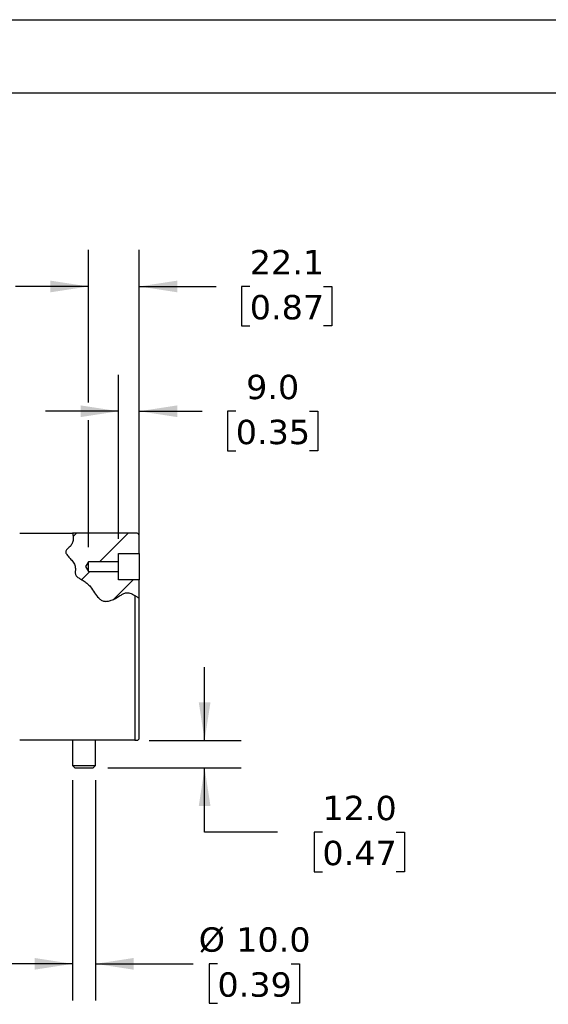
# Model space of a CAD drawing. Header units: millimetres. Extents: x 0 to 1397, y 0 to 1080.
# Tile 6 of 7: x 782 to 1012, y 651 to 1080. Entities that reach past the tile are written whole.
import ezdxf

# ---------------------------------------------------------------- set-up
doc = ezdxf.new("R2010")
doc.units = ezdxf.units.MM
doc.header["$LTSCALE"] = 5
doc.linetypes.add('SLD-Solid', pattern=[0])
doc.layers.add('DIMENSIONS', color=140, linetype='SLD-Solid', lineweight=25)
doc.layers.add('TEXT', color=140, linetype='SLD-Solid', lineweight=25)
doc.layers.add('HATCH', color=6, linetype='SLD-Solid')
doc.styles.add('SLDTEXTSTYLE0', font='VERDANA.TTF')
doc.dimstyles.new('SLDDIMSTYLE2', dxfattribs={"dimtxt": 10.790039, "dimasz": 16.51, "dimexe": 0, "dimexo": 0.0625, "dimgap": 2.69751, "dimtad": 0, "dimtih": 1, "dimtoh": 1, "dimrnd": 1e-09, "dimzin": 4, "dimdsep": 46, "dimtxsty": 'SLDTEXTSTYLE0', "dimsah": 1, "dimcen": 0.09, "dimadec": 0, "dimazin": 1, "dimtfac": 1, "dimtmove": 0, "dimatfit": 0, "dimfxl": 0, "dimfrac": 2, "dimtolj": 1, "dimtzin": 12, "dimarcsym": 0})
doc.dimstyles.new('SLDDIMSTYLE5', dxfattribs={"dimtxt": 10.790039, "dimasz": 16.51, "dimexe": 0, "dimexo": 0.0625, "dimgap": 2.69751, "dimtad": 0, "dimtih": 1, "dimtoh": 1, "dimrnd": 1e-09, "dimzin": 12, "dimdsep": 46, "dimtxsty": 'SLDTEXTSTYLE0', "dimsah": 1, "dimcen": 0.09, "dimadec": 0, "dimazin": 3, "dimtfac": 1, "dimtmove": 0, "dimatfit": 0, "dimfxl": 0, "dimfrac": 2, "dimtolj": 1, "dimtzin": 12, "dimarcsym": 0})

# ---------------------------------------------------------------- blocks, each defined once
blk = doc.blocks.new('_D_21')
at = {"layer": 'DIMENSIONS'}
for p, q in [((825.41, 853.84), (825.41, 925.17)), ((834.41, 853.84), (834.41, 925.17)), ((825.41, 909.3), (793.66, 909.3)), ((834.41, 909.3), (861.71, 909.3)), ((876.33, 909.3), (872.7, 909.3)), ((872.7, 909.3), (872.7, 892.15)), ((908.39, 909.3), (912.01, 909.3)), ((912.01, 909.3), (912.01, 892.15)), ((872.7, 892.15), (876.33, 892.15)), ((912.01, 892.15), (908.39, 892.15))]:
    blk.add_line(p, q, dxfattribs=at)
for points in [[(825.41, 909.3), (808.9, 911.84), (808.9, 906.76)], [(834.41, 909.3), (850.92, 906.76), (850.92, 911.84)]]:
    blk.add_solid(points, dxfattribs=at)
at = {"layer": 'DIMENSIONS', "char_height": 10.583, "attachment_point": 1, "style": 'SLDTEXTSTYLE0'}
for s, insert in [('9.0', (880.82, 925.15)), ('0.35', (876.33, 905.59))]:
    blk.add_mtext(s, dxfattribs=dict(at, insert=insert))
blk = doc.blocks.new('_D_22')
at = {"layer": 'DIMENSIONS'}
for p, q in [((812.27, 913.11), (812.27, 979.42)), ((834.41, 853.84), (834.41, 979.42)), ((812.27, 963.54), (780.52, 963.54)), ((834.41, 963.54), (867.8, 963.54)), ((882.42, 963.54), (878.8, 963.54)), ((878.8, 963.54), (878.8, 946.4)), ((914.49, 963.54), (918.11, 963.54)), ((918.11, 963.54), (918.11, 946.4)), ((878.8, 946.4), (882.42, 946.4)), ((918.11, 946.4), (914.49, 946.4)), ((812.27, 850.19), (812.27, 905.49))]:
    blk.add_line(p, q, dxfattribs=at)
for points in [[(812.27, 963.54), (795.76, 966.08), (795.76, 961)], [(834.41, 963.54), (850.92, 961), (850.92, 966.08)]]:
    blk.add_solid(points, dxfattribs=at)
at = {"layer": 'DIMENSIONS', "char_height": 10.583, "attachment_point": 1, "style": 'SLDTEXTSTYLE0'}
for s, insert in [('22.1', (882.42, 979.4)), ('0.87', (882.42, 959.84))]:
    blk.add_mtext(s, dxfattribs=dict(at, insert=insert))
blk = doc.blocks.new('_D_23')
at = {"layer": 'DIMENSIONS'}
for p, q in [((805.41, 748.89), (805.41, 653.21)), ((815.41, 748.89), (815.41, 653.21)), ((805.41, 669.08), (773.66, 669.08)), ((815.41, 669.08), (857.82, 669.08)), ((868.38, 669.08), (864.76, 669.08)), ((864.76, 669.08), (864.76, 651.93)), ((900.44, 669.08), (904.07, 669.08)), ((904.07, 669.08), (904.07, 651.93)), ((864.76, 651.93), (868.38, 651.93)), ((904.07, 651.93), (900.44, 651.93))]:
    blk.add_line(p, q, dxfattribs=at)
for points in [[(805.41, 669.08), (788.9, 671.62), (788.9, 666.54)], [(815.41, 669.08), (831.92, 666.54), (831.92, 671.62)]]:
    blk.add_solid(points, dxfattribs=at)
at = {"layer": 'DIMENSIONS', "char_height": 10.583, "attachment_point": 1, "style": 'SLDTEXTSTYLE0'}
for s, insert in [('%%c', (860.23, 684.94)), ('10.0', (876.53, 684.94)), ('0.39', (868.38, 665.38))]:
    blk.add_mtext(s, dxfattribs=dict(at, insert=insert))
blk = doc.blocks.new('_D_24')
at = {"layer": 'DIMENSIONS'}
for p, q in [((862.79, 766.24), (862.79, 797.99)), ((838.76, 766.24), (878.66, 766.24)), ((820.76, 754.24), (878.66, 754.24)), ((862.79, 726.27), (862.79, 754.24)), ((894.54, 726.27), (862.79, 726.27)), ((913.99, 726.27), (910.37, 726.27)), ((910.37, 726.27), (910.37, 709.12)), ((946.05, 726.27), (949.68, 726.27)), ((949.68, 726.27), (949.68, 709.12)), ((910.37, 709.12), (913.99, 709.12)), ((949.68, 709.12), (946.05, 709.12))]:
    blk.add_line(p, q, dxfattribs=at)
for points in [[(862.79, 766.24), (865.33, 782.75), (860.25, 782.75)], [(862.79, 754.24), (860.25, 737.73), (865.33, 737.73)]]:
    blk.add_solid(points, dxfattribs=at)
at = {"layer": 'DIMENSIONS', "char_height": 10.583, "attachment_point": 1, "style": 'SLDTEXTSTYLE0'}
for s, insert in [('12.0', (913.99, 742.13)), ('0.47', (913.99, 722.56))]:
    blk.add_mtext(s, dxfattribs=dict(at, insert=insert))
blk = doc.blocks.new('SW_HATCH_0')
at = {"layer": 'HATCH', "color": 0}
for p, q in [((0, 0), (1.43, 1.43)), ((11.48, -10.97), (23.88, 1.43)), ((3.7, -18.75), (7.28, -15.17)), ((17.66, -27.24), (26.08, -18.82))]:
    blk.add_line(p, q, dxfattribs=at)

msp = doc.modelspace()

# ---------------------------------------------------------------- linework, layer by layer
at = {"color": 7, "linetype": 'SLD-Solid'}
msp.add_line((0.012, 1079.513), (1397.012, 1079.513), dxfattribs=at)
for p, q in [((782.411, 856.245), (805.434, 856.245)), ((832.411, 856.245), (805.434, 856.245)), ((832.411, 856.244), (832.411, 856.245)), ((833.411, 856.244), (832.411, 856.244)), ((834.411, 847.495), (834.411, 855.244)), ((825.411, 847.495), (834.411, 847.495)), ((825.411, 843.845), (825.411, 847.495)), ((834.411, 847.495), (834.411, 835.995)), ((812.273, 843.845), (811.011, 841.745)), ((825.411, 843.845), (812.273, 843.845)), ((812.273, 839.645), (812.273, 843.845)), ((825.411, 839.645), (825.411, 843.845)), ((811.011, 841.745), (812.273, 839.645)), ((812.273, 839.645), (825.411, 839.645)), ((825.411, 835.995), (825.411, 839.645)), ((834.411, 835.995), (825.411, 835.995)), ((834.411, 827.981), (834.411, 835.995)), ((832.411, 829.243), (832.411, 767.245)), ((832.411, 829.243), (833.411, 828.626)), ((834.411, 767.245), (834.411, 827.981)), ((832.411, 766.245), (782.411, 766.245)), ((805.411, 766.245), (805.411, 755.245)), ((815.411, 755.245), (815.411, 766.245)), ((832.411, 767.245), (832.411, 766.245)), ((832.411, 766.245), (833.411, 766.245)), ((805.411, 755.245), (806.411, 754.245)), ((805.411, 755.245), (810.411, 755.245)), ((806.411, 754.245), (810.411, 754.245)), ((810.411, 755.245), (815.411, 755.245)), ((810.411, 754.245), (814.411, 754.245)), ((814.411, 754.245), (815.411, 755.245))]:
    msp.add_line(p, q)
for centre, start, end in [((833.411, 855.244), 359.9976, 90.00176), ((833.411, 767.245), 269.99788, 0.00276)]:
    msp.add_arc(centre, 1, start, end)
for points, knots in [([(805.434, 856.245), (805.438, 856.226), (805.451, 856.155), (805.479, 856.003), (805.519, 855.765), (805.56, 855.503), (805.584, 855.322), (805.594, 855.245)], [0, 0, 0, 0, 0.0552252, 0.2139292, 0.4597014, 0.7688299, 1, 1, 1, 1]), ([(805.594, 855.245), (805.597, 855.218), (805.669, 854.633), (805.726, 853.504), (805.371, 851.844), (804.323, 850.477), (803.234, 849.627), (802.544, 848.844), (802.351, 848.188), (802.519, 847.537), (803.055, 846.647), (804.075, 845.562), (805.395, 844.171), (806.566, 842.47), (806.645, 840.588), (806.497, 839.054), (806.958, 837.496), (808.575, 836.45), (810.342, 835.555), (811.928, 834.358), (813.446, 832.661), (814.919, 830.486), (816.359, 828.424), (817.804, 827.155), (819.171, 826.615), (820.703, 826.671), (822.363, 827.13), (824.099, 827.92), (825.679, 828.895), (827.043, 829.805), (828.536, 830.521), (830.51, 830.317), (831.748, 829.618), (832.411, 829.243)], [0, 0, 0, 0, 0.0015784, 0.0347107, 0.0661895, 0.0991083, 0.1334156, 0.1477395, 0.1597066, 0.1719074, 0.1860918, 0.2205589, 0.2589398, 0.2997989, 0.3380096, 0.3663281, 0.3908459, 0.4289241, 0.4735395, 0.509172, 0.5446584, 0.6070483, 0.6637375, 0.6920374, 0.7189349, 0.747962, 0.7804858, 0.819866, 0.8597815, 0.8895213, 0.9166607, 0.9552906, 1, 1, 1, 1]), ([(833.411, 828.626), (833.552, 828.536), (833.802, 828.375), (834.107, 828.177), (834.3, 828.053), (834.383, 828), (834.41, 827.982), (834.411, 827.981)], [0, 0, 0, 0, 0.4203245, 0.7510681, 0.9173113, 0.9966044, 1, 1, 1, 1])]:
    msp.add_open_spline(points, degree=3, knots=knots)
at = {"layer": 'TEXT'}
msp.add_line((31.75, 1047.75), (1365.25, 1047.75), dxfattribs=at)

# ---------------------------------------------------------------- block references
at = {"layer": 'HATCH'}
msp.add_blockref('SW_HATCH_0', (805.64, 854.812), dxfattribs=at)

# ---------------------------------------------------------------- dimensions: what is measured, and where the dimension line sits
at = {"layer": 'DIMENSIONS'}
for base, p1, p2, dimstyle, picture, middle in [((812.273, 963.545), (834.411, 847.495), (812.273, 843.845), 'SLDDIMSTYLE5', '_D_22', (898.454, 963.545)), ((834.411, 909.297), (825.411, 847.495), (834.411, 847.495), 'SLDDIMSTYLE2', '_D_21', (892.359, 909.297))]:
    dim = msp.add_linear_dim(base=base, p1=p1, p2=p2, dimstyle=dimstyle, dxfattribs=at)
    dim.commit()
    dim.dimension.update_dxf_attribs({"geometry": picture, "text_midpoint": middle, "dimtype": 160})
dim = msp.add_linear_dim(base=(862.786, 754.245), p1=(832.411, 766.245), p2=(814.411, 754.245), angle=90, dimstyle='SLDDIMSTYLE2', dxfattribs=at)
dim.commit()
dim.dimension.update_dxf_attribs({"geometry": '_D_24', "text_midpoint": (862.786, 726.271), "dimtype": 160})
dim = msp.add_linear_dim(base=(805.411, 669.083), p1=(815.411, 755.245), p2=(805.411, 755.245), text='%%c<>', dimstyle='SLDDIMSTYLE2', dxfattribs=at)
dim.commit()
dim.dimension.update_dxf_attribs({"geometry": '_D_23', "text_midpoint": (884.411, 669.083), "dimtype": 160})

doc.saveas('drawing.dxf')
